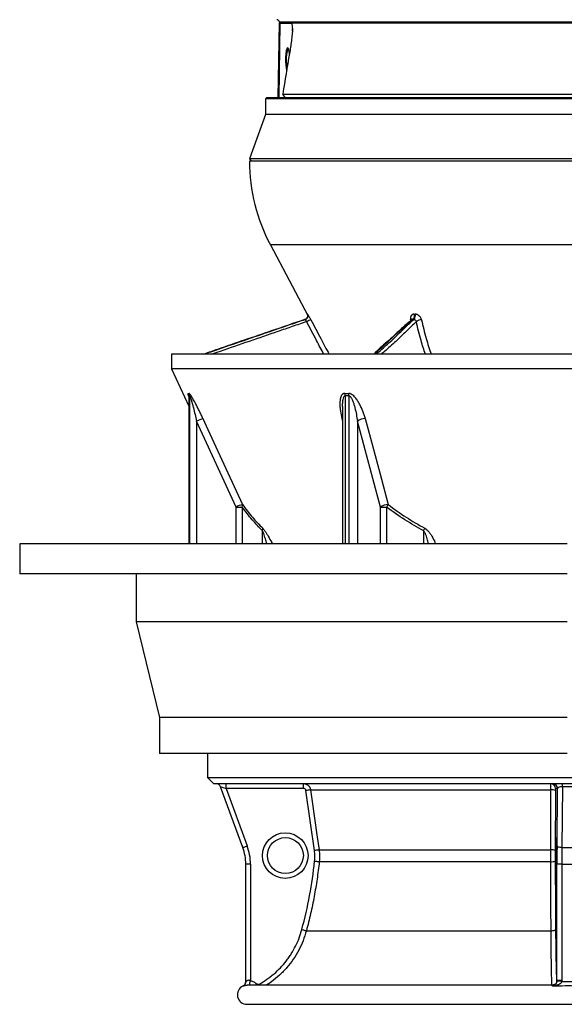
# Model space of a CAD drawing. Header units: millimetres. Extents: x 3838 to 8403, y 897 to 11532.
# Tile 1 of 5: x 3838 to 6109, y 897 to 5002. Entities that reach past the tile are written whole.
import ezdxf

# ---------------------------------------------------------------- set-up
doc = ezdxf.new("R2010")
doc.units = ezdxf.units.MM
doc.header["$LTSCALE"] = 5

msp = doc.modelspace()

# ---------------------------------------------------------------- linework, layer by layer
at = {"color": 7, "linetype": 'Continuous', "lineweight": 25}
for p, q in [((4915.5, 4676.6), (4920.9, 4986.6)), ((4919.4, 4676.6), (4924.7, 4986.6)), ((4920.8, 4991.7), (4920.9, 4986.6)), ((4924.7, 4986.6), (4920.9, 4986.6)), ((4924.7, 4986.6), (4939.2, 4986.6)), ((4939.2, 4986.6), (4972.2, 4986.6)), ((7269.6, 4986.6), (4972.2, 4986.6)), ((4934.7, 4691.5), (7307.2, 4691.5)), ((4945.3, 4676.6), (4934.7, 4691.5)), ((4868.4, 4676.6), (4863.4, 4671.6)), ((4863.4, 4671.6), (4863.4, 4606.6)), ((5640, 4671.6), (4863.4, 4671.6)), ((4868.4, 4676.6), (5641.9, 4676.6)), ((7378.4, 4671.6), (5640, 4671.6)), ((5641.9, 4676.6), (7373.4, 4676.6)), ((4863.4, 4606.6), (4795.9, 4421.6)), ((5640, 4606.6), (4863.4, 4606.6)), ((7378.4, 4606.6), (5640, 4606.6)), ((4795.9, 4421.6), (4805.9, 4411.6)), ((7442.8, 4421.6), (4795.9, 4421.6)), ((5834.1, 4411.6), (4795.9, 4411.6)), ((7445.9, 4411.6), (5834.1, 4411.6)), ((4883.7, 4062.3), (5039.7, 3769)), ((5029.9, 3752.5), (5029.7, 3752.5)), ((5038.2, 3773.8), (5038.4, 3773.8)), ((5474.7, 3751.7), (5474.3, 3751.4)), ((5481.6, 3752.5), (5477.8, 3752.5)), ((5482.8, 3773.8), (5486.6, 3773.8)), ((4470.9, 3606.6), (4470.9, 3545.5)), ((5763.8, 3606.6), (4470.9, 3606.6)), ((7770.9, 3606.6), (5763.8, 3606.6)), ((4470.9, 3545.5), (4543.1, 3390.7)), ((5763.8, 3545.5), (4470.9, 3545.5)), ((7770.9, 3545.5), (5763.8, 3545.5)), ((4543.1, 3431.1), (4543.1, 2816.8)), ((5184.3, 3388.6), (5184.3, 2816.8)), ((4740.6, 2969.6), (4575.9, 3327.9)), ((5342.1, 2969.6), (5246.2, 3327.9)), ((4740.6, 2969.6), (4766, 2969.6)), ((5342.1, 2969.6), (5368, 2969.6)), ((3838.4, 2816.8), (3838.4, 2691.8)), ((6120.9, 2816.8), (3838.4, 2816.8)), ((6120.9, 2691.8), (3838.4, 2691.8)), ((4323.4, 2691.8), (4323.4, 2491.8)), ((4323.4, 2491.8), (4420.9, 2091.8)), ((6120.9, 2491.8), (4323.4, 2491.8)), ((4420.9, 2091.8), (4420.9, 1941.8)), ((6120.9, 2091.8), (4420.9, 2091.8)), ((6120.9, 1941.8), (4420.9, 1941.8)), ((4620.9, 1941.8), (4620.9, 1841.6)), ((4620.9, 1841.6), (4645.9, 1816.6)), ((4620.9, 1841.6), (7620.9, 1841.6)), ((4645.9, 1816.6), (7595.9, 1816.6)), ((6100.7, 1803.5), (6100.7, 1816.6)), ((4768.7, 1550), (4675.7, 1803.5)), ((4699, 1796.6), (4787, 1556.9)), ((5021.8, 1796.6), (4699, 1796.6)), ((5067, 1537.6), (5031.7, 1788)), ((5051, 1790.8), (6053.1, 1790.8)), ((6071.8, 1788), (6070.9, 1537.6)), ((6080.6, 1796.6), (6072.1, 1796.6)), ((6078.3, 1556.9), (6080.6, 1796.6)), ((6100.7, 1803.5), (6098.3, 1550)), ((6141.2, 1803.5), (6100.7, 1803.5)), ((5086.3, 1540.4), (6052.2, 1540.4)), ((6098.3, 1550), (6143.6, 1550)), ((4780.9, 991.2), (4780.9, 1481.1)), ((4800.4, 1481.1), (4780.9, 1481.1)), ((4800.4, 1481.1), (4800.4, 995.2)), ((5087.1, 1491.4), (6052.2, 1491.4)), ((6077.9, 995.3), (6077.9, 1481.1)), ((6097.9, 1481.1), (6077.9, 1481.1)), ((6097.9, 1481.1), (6143.9, 1481.1)), ((6097.9, 1481.1), (6097.9, 995.3)), ((5033.5, 1203.4), (6053.5, 1203.4)), ((6097.7, 991.1), (6077.8, 993.1)), ((6097.9, 995.3), (6077.9, 995.3)), ((6058.2, 976.6), (4786.8, 976.6)), ((4785.9, 896.6), (7455.9, 896.6))]:
    msp.add_line(p, q, dxfattribs=at)
at = {"color": 8, "linetype": 'Continuous', "lineweight": 25}
for p, q in [((7321, 4991.7), (4920.8, 4991.7)), ((4975.1, 4953.8), (4975.2, 4964.2)), ((5853.1, 4062.3), (4883.7, 4062.3)), ((7358.1, 4062.3), (5853.1, 4062.3)), ((5469.3, 3748.1), (5468.1, 3753.5)), ((4543.5, 3432.8), (4543.5, 2816.8)), ((4547, 2816.8), (4547, 3432.8)), ((5195, 3432.8), (5195, 2816.8)), ((5211.4, 2816.8), (5211.4, 3432.8)), ((4575.9, 3327.9), (4575.9, 2816.8)), ((5184.3, 3330.1), (5182.1, 3338.5)), ((5182.1, 3338.5), (5184.3, 3338.4)), ((5246.2, 3327.9), (5246.2, 2816.8)), ((4740.6, 2816.8), (4740.6, 2969.6)), ((4766, 2969.6), (4766, 2816.8)), ((5342.1, 2816.8), (5342.1, 2969.6)), ((5368, 2969.6), (5368, 2816.8)), ((4851.1, 2816.8), (4851.1, 2870.6)), ((5522.6, 2816.8), (5522.6, 2870.6)), ((6077.7, 992), (6077.9, 995.3))]:
    msp.add_line(p, q, dxfattribs=at)
at = {"color": 7, "linetype": 'Continuous', "lineweight": 25, "flags": 128}
for points in [[(4958.1, 4881.9), (4957.1, 4880.5), (4955, 4876.1), (4953.1, 4870.2), (4951.6, 4863), (4950.5, 4854.8), (4949.8, 4845.9), (4949.5, 4836.6), (4949.8, 4827.4), (4950.5, 4818.5), (4951.6, 4810.3), (4953.1, 4803.1), (4953.2, 4802.6)], [(4602.4, 3338.5), (4623.2, 3293.2), (4706.5, 3112), (4767.1, 2980.2)], [(5279, 3338.5), (5291.1, 3293.2), (5339.6, 3112), (5374.8, 2980.2)], [(5051, 1790.8), (5050.5, 1790.7), (5049.3, 1790.5), (5047.4, 1790.3), (5045, 1789.9), (5042.2, 1789.5), (5038.9, 1789.1), (5035.4, 1788.6), (5031.7, 1788)], [(5051, 1790.8), (5056.6, 1751.2), (5078.9, 1592.8), (5086.3, 1540.4)], [(6052.2, 1540.4), (6052.4, 1580), (6052.9, 1738.4), (6053.1, 1790.8)], [(4768.7, 1550), (4769, 1550.1), (4770.1, 1550.6), (4771.7, 1551.2), (4774, 1552.1), (4776.8, 1553.1), (4779.9, 1554.3), (4783.4, 1555.5), (4787, 1556.9)], [(5086.3, 1540.4), (5085.7, 1540.3), (5084.5, 1540.1), (5082.7, 1539.8), (5080.3, 1539.5), (5077.5, 1539.1), (5074.2, 1538.6), (5070.7, 1538.1), (5067, 1537.6)], [(6098.3, 1550), (6094.4, 1550.1), (6090.7, 1550.6), (6087.3, 1551.2), (6084.3, 1552.1), (6081.8, 1553.1), (6079.9, 1554.3), (6078.7, 1555.5), (6078.3, 1556.9)], [(5067.8, 1493.5), (5071.5, 1493.1), (5075, 1492.8), (5078.2, 1492.4), (5081.1, 1492.1), (5083.5, 1491.8), (5085.4, 1491.6), (5086.6, 1491.5), (5087.1, 1491.4)], [(5014.7, 1208.6), (5018.3, 1207.6), (5021.8, 1206.7), (5024.9, 1205.8), (5027.7, 1205), (5030.1, 1204.4), (5031.8, 1203.9), (5033, 1203.5), (5033.5, 1203.4)], [(6053.5, 1203.4), (6057.2, 1203.6), (6060.6, 1203.9), (6063.9, 1204.4), (6066.7, 1205), (6069, 1205.8), (6070.7, 1206.7), (6071.8, 1207.6), (6072.3, 1208.6)]]:
    msp.add_lwpolyline(points, dxfattribs=at)
at = {"color": 8, "linetype": 'Continuous', "lineweight": 25, "flags": 128}
for points in [[(4826.3, 982.4), (4823.7, 979.3), (4821.4, 976.6)], [(4837.7, 981.3), (4839.5, 978), (4840.2, 976.6)]]:
    msp.add_lwpolyline(points, dxfattribs=at)
at = {"color": 7, "linetype": 'Continuous', "lineweight": 25}
for centre, radius in [((4945.4, 1516.6), 95), ((4945.9, 1516.6), 75)]:
    msp.add_circle(centre, radius, dxfattribs=at)
for centre, radius, start, end in [((4910.8, 4991.6), 10, 1, 89), ((5545.9, 4414.4), 750, 180.2137, 208), ((5024.9, 3766.7), 15, 288.5213, 324.177), ((5025.1, 3766.7), 15, 288.5569, 27.9884), ((5058.2, 3709.6), 40.4, 97.8394, 125.23), ((5464.7, 3766.8), 19.4, 312.4218, 21.1386), ((5468.4, 3766.8), 19.4, 312.6602, 21.0524), ((5510.1, 3724.7), 25.2, 81.417, 134.7246), ((4518.2, 3432.9), 25.3, 359.8495, 24.536), ((4521.6, 3432.7), 25.4, 0.1234, 24.7633), ((5154, 3433.4), 41, 359.1843, 14.0912), ((5170.1, 3432.5), 41.3, 0.4437, 15.2699), ((4643.5, 3197.1), 147.3, 106.1885, 117.3022), ((5280.2, 3278.5), 60, 91.2099, 124.5416), ((4808.5, 2837.9), 148.2, 106.2426, 117.2807), ((4750, 2976.5), 17.4, 336.6502, 12.0965), ((5376.2, 2920.2), 60, 91.2931, 124.5466), ((5279.6, 3033.9), 109.3, 324.009, 330.5917), ((4830.5, 2876.6), 21.4, 343.6873, 12.2331), ((5427.4, 2918.6), 106.6, 333.2497, 339.4536), ((4657, 1796.6), 20, 20.1363, 90), ((4507.6, 1801.6), 191.5, 358.5046, 4.4944), ((4830.4, 1801.6), 191.5, 358.5046, 4.4944), ((6052.1, 1796.6), 20, 359.9902, 89.9902), ((6060.6, 1796.6), 20, 359.9902, 89.9902), ((6057.2, 1753.7), 37.3, 66.8498, 96.2543), ((4580.9, 1481.1), 200, 0, 20.1363), ((4580.4, 1481.1), 220, 0, 20.1363), ((6056.3, 1503.4), 37.2, 66.8082, 96.2432), ((6056.3, 1538.9), 47.7, 265.0785, 287.8188), ((4760.9, 991.2), 20, 294.6358, 0.085), ((4760.9, 991.2), 20, 315.5704, 360), ((4785.9, 936.6), 40, 114.6066, 270)]:
    msp.add_arc(centre, radius, start, end, dxfattribs=at)
at = {"color": 8, "linetype": 'Continuous', "lineweight": 25}
for centre, radius, start, end in [((5024.9, 3766.7), 15, 324.1764, 27.9774), ((5467.2, 3743.4), 10.1, 49.9379, 84.788), ((4501.2, 1057.4), 305.6, 344.6756, 348.2588), ((4760.9, 991.2), 20, 294.6661, 315.5704)]:
    msp.add_arc(centre, radius, start, end, dxfattribs=at)
at = {"color": 7, "linetype": 'Continuous', "lineweight": 25}
for centre, major_axis, ratio, start_param, end_param in [((4954.8, 4836.6), (0.8, 47.5), 0.17426, 5.182806, 7.659364), ((4954.8, 4836.6), (0.8, 47.5), 0.17426, 1.376179, 2.82459), ((4699.6, 1796.6), (23.8, -6.9), 0.005862, 3.145891, 4.692108), ((6100.6, 1796.6), (20, 0.2), 0.344097, 1.559996, 3.106213), ((6083.7, 1481.1), (0, 220), 0.026186, 1.219352, 1.570796), ((6103.7, 1481.1), (0, 200), 0.028805, 1.219352, 1.570796)]:
    msp.add_ellipse(centre, major_axis=major_axis, ratio=ratio, start_param=start_param, end_param=end_param, dxfattribs=at)
msp.add_ellipse((6074.1, 1516.6), major_axis=(0, 75), ratio=0.026186, dxfattribs=at)
for points in [[(4972.2, 4986.6), (4973.2, 4979.3), (4974.3, 4971.8), (4975.2, 4964.2)], [(4963.1, 4861), (4953.6, 4804.5), (4944.1, 4748), (4934.7, 4691.5)], [(4541.2, 3443.3), (4542.4, 3443.3), (4543.5, 3443.3), (4544.6, 3443.3)], [(4547, 3432.8), (4545.8, 3432.7), (4544.7, 3432.7), (4543.5, 3432.8)], [(5193.8, 3443.3), (5199.2, 3443.3), (5204.5, 3443.3), (5209.9, 3443.3)], [(5211.4, 3432.8), (5205.9, 3432.7), (5200.5, 3432.7), (5195, 3432.8)], [(5067.8, 1493.5), (5068.6, 1500.9), (5069.2, 1515.6), (5068.1, 1530.3), (5067, 1537.6)], [(6070.9, 1537.6), (6070.9, 1530.3), (6070.9, 1515.6), (6070.9, 1500.9), (6070.9, 1493.5)], [(5014.7, 1208.6), (5027.3, 1255.4), (5048.7, 1349.7), (5062.7, 1445.4), (5067.8, 1493.5)], [(6077.8, 993.1), (6077.9, 993.9), (6077.9, 994.6), (6077.9, 995.3)], [(6097.9, 995.3), (6097.9, 993.9), (6097.8, 992.5), (6097.7, 991.1)], [(6097.7, 991.1), (6105.4, 991.2), (6120.9, 991.2), (6136.4, 991.2), (6144.2, 991.1)]]:
    msp.add_open_spline(points, degree=3, dxfattribs=at)
for points, knots in [([(4975.2, 4964.2), (4975.3, 4963.3), (4975.4, 4962.4), (4975.4, 4960.4), (4975.4, 4959.4), (4975.3, 4956.3), (4975.2, 4954.1), (4974.7, 4947.8), (4974.3, 4943.5), (4973.5, 4934.9), (4973, 4930.5), (4972, 4921.9), (4971.4, 4917.5), (4969.7, 4904.5), (4968.5, 4895.8), (4965.9, 4878.4), (4964.5, 4869.7), (4963.1, 4861)], [0, 0, 0, 0, 0.03125, 0.03125, 0.0625, 0.0625, 0.125, 0.125, 0.25, 0.25, 0.375, 0.375, 0.5, 0.5, 0.75, 0.75, 1, 1, 1, 1]), ([(5029.7, 3752.5), (4982.1, 3736.4), (4859.3, 3694.7), (4718.8, 3646.4), (4624.2, 3613.8), (4604.6, 3607), (4603.4, 3606.6)], [0, 0, 0, 0, 0.3337037, 0.8603362, 0.9920028, 1, 1, 1, 1]), ([(5029.9, 3752.5), (5029.7, 3752.5), (5029.6, 3752.3), (5029.4, 3752), (5029.3, 3751.8), (5029.3, 3751.2), (5029.4, 3750.9), (5029.6, 3750.1), (5029.8, 3749.7), (5030.3, 3748.7), (5030.6, 3748.2), (5031.2, 3747.1), (5031.6, 3746.5), (5032.5, 3745.4), (5032.9, 3744.8), (5033.9, 3743.7), (5034.3, 3743.1), (5034.8, 3742.6)], [0, 0, 0, 0, 0.125, 0.125, 0.25, 0.25, 0.375, 0.375, 0.5, 0.5, 0.625, 0.625, 0.75, 0.75, 0.875, 0.875, 1, 1, 1, 1]), ([(5039.1, 3771.2), (5039.1, 3771.2), (5039.1, 3771.3), (5039.2, 3770.9), (5039.5, 3770), (5039.9, 3768), (5039.9, 3764.9), (5039.1, 3761.2), (5037.7, 3759.1), (5037, 3758)], [0, 0, 0, 0, 0.0383047, 0.1493462, 0.2347407, 0.3468564, 0.5520038, 0.7778995, 1, 1, 1, 1]), ([(5052.6, 3749.6), (5051.8, 3751.1), (5051, 3752.7), (5049.4, 3755.7), (5048.6, 3757.2), (5047, 3760.1), (5046.2, 3761.5), (5045, 3763.6), (5044.6, 3764.2), (5043.9, 3765.4), (5043.2, 3766.6), (5042.6, 3767.7), (5041.9, 3768.7), (5041.6, 3769.2), (5040.8, 3770.6), (5040.3, 3771.3), (5039.5, 3772.5), (5039.1, 3773), (5038.6, 3773.6), (5038.5, 3773.8), (5038.4, 3773.8)], [0, 0, 0, 0, 0.125, 0.125, 0.25, 0.25, 0.375, 0.375, 0.4375, 0.4375, 0.5, 0.5625, 0.5625, 0.625, 0.625, 0.75, 0.75, 0.875, 0.875, 1, 1, 1, 1]), ([(5473.8, 3751.9), (5470.2, 3748.8), (5453.7, 3734.7), (5426, 3709.7), (5383.8, 3671.1), (5347.6, 3638.5), (5321.9, 3614.7), (5315, 3608.1), (5313.5, 3606.6)], [0, 0, 0, 0, 0.064914, 0.294456, 0.515488, 0.864271, 0.969061, 1, 1, 1, 1]), ([(5482.8, 3773.8), (5481.5, 3773.8), (5480.2, 3773.7), (5477.9, 3773.1), (5476.8, 3772.8), (5474.7, 3771.8), (5473.7, 3771.1), (5472, 3769.7), (5471.3, 3768.9), (5470, 3767), (5469.4, 3766), (5468.5, 3763.8), (5468.2, 3762.7), (5467.7, 3760.2), (5467.6, 3758.9), (5467.7, 3756.3), (5467.8, 3754.9), (5468.1, 3753.5)], [0, 0, 0, 0, 0.125, 0.125, 0.25, 0.25, 0.375, 0.375, 0.5, 0.5, 0.625, 0.625, 0.75, 0.75, 0.875, 0.875, 1, 1, 1, 1]), ([(5474.7, 3752), (5474.8, 3752), (5474.8, 3752.1), (5474.6, 3751.9), (5474.5, 3751.9)], [0, 0, 0, 0, 0.405111, 1, 1, 1, 1]), ([(5481.6, 3752.5), (5482.1, 3752.5), (5482.5, 3752.3), (5483.5, 3752), (5484, 3751.8), (5485.1, 3751.2), (5485.6, 3750.9), (5486.7, 3750.1), (5487.2, 3749.7), (5488.3, 3748.7), (5488.8, 3748.2), (5489.8, 3747.1), (5490.2, 3746.5), (5491, 3745.4), (5491.4, 3744.8), (5491.9, 3743.7), (5492.2, 3743.1), (5492.3, 3742.6)], [0, 0, 0, 0, 0.125, 0.125, 0.25, 0.25, 0.375, 0.375, 0.5, 0.5, 0.625, 0.625, 0.75, 0.75, 0.875, 0.875, 1, 1, 1, 1]), ([(5513.9, 3749.6), (5513.6, 3751.1), (5513.1, 3752.7), (5512, 3755.7), (5511.2, 3757.2), (5509.5, 3760.1), (5508.5, 3761.5), (5506.9, 3763.6), (5506.3, 3764.2), (5505.1, 3765.4), (5503.8, 3766.6), (5502.5, 3767.7), (5501.1, 3768.7), (5500.4, 3769.2), (5498.3, 3770.6), (5496.8, 3771.3), (5493.9, 3772.5), (5492.4, 3773), (5489.4, 3773.6), (5488, 3773.8), (5486.6, 3773.8)], [0, 0, 0, 0, 0.125, 0.125, 0.25, 0.25, 0.375, 0.375, 0.4375, 0.4375, 0.5, 0.5625, 0.5625, 0.625, 0.625, 0.75, 0.75, 0.875, 0.875, 1, 1, 1, 1]), ([(4543, 3433.3), (4543, 3433.3), (4543, 3433.4), (4543.1, 3432.7), (4543.1, 3431.9), (4543.1, 3431.3), (4543.1, 3431.1)], [0, 0, 0, 0, 0.2267489, 0.6571091, 0.8716265, 1, 1, 1, 1]), ([(4602.4, 3338.5), (4600.1, 3343.6), (4597.7, 3348.7), (4592.9, 3358.9), (4590.4, 3364), (4585.5, 3374), (4583, 3379), (4578, 3389), (4575.5, 3393.9), (4571.6, 3401.3), (4570.3, 3403.7), (4567.7, 3408.5), (4566.4, 3410.9), (4562.5, 3417.9), (4559.9, 3422.4), (4556.1, 3428.9), (4554.8, 3430.9), (4552.3, 3434.8), (4551.1, 3436.6), (4548.8, 3439.7), (4547.7, 3441), (4546.3, 3442.4), (4545.9, 3442.8), (4545.2, 3443.3), (4544.9, 3443.4), (4544.6, 3443.3)], [0, 0, 0, 0, 0.125, 0.125, 0.25, 0.25, 0.375, 0.375, 0.5, 0.5, 0.5625, 0.5625, 0.625, 0.625, 0.75, 0.75, 0.8125, 0.8125, 0.875, 0.875, 0.9375, 0.9375, 0.96875, 0.96875, 1, 1, 1, 1]), ([(4547, 3432.8), (4547.1, 3432.8), (4547.2, 3432.7), (4547.5, 3432.4), (4547.6, 3432.2), (4548, 3431.6), (4548.1, 3431.2), (4548.5, 3430.5), (4548.7, 3430.1), (4549.2, 3428.8), (4549.5, 3427.9), (4550.2, 3425.9), (4550.6, 3424.9), (4551.6, 3421.8), (4552.3, 3419.7), (4553.6, 3415.3), (4554.3, 3413.1), (4556.2, 3406.5), (4557.5, 3401.9), (4559.9, 3392.8), (4561.2, 3388.2), (4564.8, 3374.4), (4567.1, 3365.2), (4571.6, 3346.6), (4573.8, 3337.3), (4575.9, 3327.9)], [0, 0, 0, 0, 0.015625, 0.015625, 0.03125, 0.03125, 0.046875, 0.046875, 0.0625, 0.0625, 0.09375, 0.09375, 0.125, 0.125, 0.1875, 0.1875, 0.25, 0.25, 0.375, 0.375, 0.5, 0.5, 0.75, 0.75, 1, 1, 1, 1]), ([(5193.8, 3443.3), (5192.6, 3443.4), (5191.5, 3443.3), (5189.3, 3442.8), (5188.3, 3442.4), (5186.4, 3441.5), (5185.5, 3440.9), (5183.8, 3439.6), (5183, 3438.9), (5180.9, 3436.5), (5179.8, 3434.7), (5178.3, 3431.8), (5177.9, 3430.8), (5177, 3428.8), (5176.7, 3427.7), (5175, 3422.4), (5174.1, 3417.9), (5173.4, 3410.9), (5173.2, 3408.5), (5173, 3403.7), (5172.9, 3401.2), (5173, 3393.9), (5173.2, 3388.9), (5174.1, 3379), (5174.8, 3374), (5177.1, 3358.9), (5179.3, 3348.8), (5182.1, 3338.5)], [0, 0, 0, 0, 0.03125, 0.03125, 0.0625, 0.0625, 0.09375, 0.09375, 0.125, 0.125, 0.1875, 0.1875, 0.21875, 0.21875, 0.25, 0.25, 0.375, 0.375, 0.4375, 0.4375, 0.5, 0.5, 0.625, 0.625, 0.75, 0.75, 1, 1, 1, 1]), ([(5279, 3338.5), (5277.6, 3343.6), (5276.1, 3348.7), (5272.8, 3358.9), (5271, 3364), (5267.1, 3374), (5265.1, 3379), (5260.6, 3389), (5258.1, 3393.9), (5254.2, 3401.3), (5252.8, 3403.7), (5249.9, 3408.5), (5248.4, 3410.9), (5243.8, 3417.9), (5240.5, 3422.4), (5234.8, 3428.9), (5232.9, 3430.9), (5228.8, 3434.8), (5226.6, 3436.6), (5222, 3439.7), (5219.6, 3441), (5216, 3442.4), (5214.7, 3442.8), (5212.3, 3443.3), (5211.1, 3443.4), (5209.9, 3443.3)], [0, 0, 0, 0, 0.125, 0.125, 0.25, 0.25, 0.375, 0.375, 0.5, 0.5, 0.5625, 0.5625, 0.625, 0.625, 0.75, 0.75, 0.8125, 0.8125, 0.875, 0.875, 0.9375, 0.9375, 0.96875, 0.96875, 1, 1, 1, 1]), ([(5211.4, 3432.8), (5211.9, 3432.8), (5212.4, 3432.7), (5213.4, 3432.4), (5213.9, 3432.2), (5214.8, 3431.6), (5215.3, 3431.2), (5216.2, 3430.5), (5216.6, 3430.1), (5217.7, 3428.8), (5218.5, 3427.9), (5219.8, 3425.9), (5220.5, 3424.9), (5222.3, 3421.8), (5223.3, 3419.7), (5225.3, 3415.3), (5226.2, 3413.1), (5228.8, 3406.5), (5230.4, 3401.9), (5233.2, 3392.8), (5234.5, 3388.2), (5238, 3374.4), (5240, 3365.2), (5243.5, 3346.6), (5245, 3337.3), (5246.2, 3327.9)], [0, 0, 0, 0, 0.015625, 0.015625, 0.03125, 0.03125, 0.046875, 0.046875, 0.0625, 0.0625, 0.09375, 0.09375, 0.125, 0.125, 0.1875, 0.1875, 0.25, 0.25, 0.375, 0.375, 0.5, 0.5, 0.75, 0.75, 1, 1, 1, 1]), ([(4851.1, 2870.6), (4836.2, 2884.8), (4821.7, 2900.3), (4793.4, 2933.5), (4779.6, 2951.1), (4766, 2969.6)], [0, 0, 0, 0, 0.5, 0.5, 1, 1, 1, 1]), ([(4767.1, 2980.2), (4780.5, 2961.7), (4794.2, 2944.1), (4822.3, 2910.9), (4836.7, 2895.4), (4851.5, 2881.2)], [0, 0, 0, 0, 0.5, 0.5, 1, 1, 1, 1]), ([(5522.6, 2870.6), (5495.4, 2884.8), (5469.1, 2900.3), (5417.6, 2933.5), (5392.6, 2951.1), (5368, 2969.6)], [0, 0, 0, 0, 0.5, 0.5, 1, 1, 1, 1]), ([(5374.8, 2980.2), (5399, 2961.7), (5423.7, 2944.1), (5474.5, 2910.9), (5500.4, 2895.4), (5527.2, 2881.2)], [0, 0, 0, 0, 0.5, 0.5, 1, 1, 1, 1]), ([(5021.3, 1816.6), (5023.1, 1816.6), (5024.9, 1816.5), (5028.4, 1815.9), (5030.1, 1815.4), (5033.5, 1814.1), (5035.1, 1813.3), (5037.4, 1812), (5038.1, 1811.5), (5039.6, 1810.4), (5040.3, 1809.9), (5042.3, 1808.1), (5043.6, 1806.8), (5045.8, 1804.1), (5046.8, 1802.5), (5048.5, 1799.4), (5049.2, 1797.8), (5050.3, 1794.4), (5050.7, 1792.6), (5051, 1790.8)], [0, 0, 0, 0, 0.125, 0.125, 0.25, 0.25, 0.375, 0.375, 0.4375, 0.4375, 0.5, 0.5, 0.625, 0.625, 0.75, 0.75, 0.875, 0.875, 1, 1, 1, 1]), ([(6053.1, 1790.8), (6053.1, 1792.6), (6053.1, 1794.3), (6053, 1797.7), (6053, 1799.4), (6053, 1802.5), (6052.9, 1804), (6052.9, 1806.1), (6052.8, 1806.8), (6052.8, 1808.1), (6052.8, 1808.7), (6052.7, 1810.5), (6052.7, 1811.5), (6052.6, 1813.3), (6052.5, 1814.1), (6052.4, 1815.4), (6052.3, 1815.8), (6052.2, 1816.5), (6052.2, 1816.6), (6052.1, 1816.6)], [0, 0, 0, 0, 0.125, 0.125, 0.25, 0.25, 0.375, 0.375, 0.4375, 0.4375, 0.5, 0.5, 0.625, 0.625, 0.75, 0.75, 0.875, 0.875, 1, 1, 1, 1]), ([(5031.7, 1788), (5031.6, 1789.2), (5031.2, 1790.4), (5030.3, 1791.9), (5030, 1792.5), (5029.2, 1793.4), (5028.8, 1793.8), (5027.9, 1794.6), (5027.4, 1794.9), (5026.4, 1795.5), (5025.9, 1795.8), (5024.2, 1796.4), (5023, 1796.6), (5021.8, 1796.6)], [0, 0, 0, 0, 0.25, 0.25, 0.375, 0.375, 0.5, 0.5, 0.625, 0.625, 0.75, 0.75, 1, 1, 1, 1]), ([(6072.1, 1796.6), (6072.1, 1796.6), (6072, 1796.4), (6072, 1795.8), (6072, 1795.5), (6071.9, 1794.9), (6071.9, 1794.6), (6071.9, 1793.8), (6071.9, 1793.4), (6071.9, 1792.4), (6071.9, 1791.9), (6071.8, 1790.4), (6071.8, 1789.2), (6071.8, 1788)], [0, 0, 0, 0, 0.25, 0.25, 0.375, 0.375, 0.5, 0.5, 0.625, 0.625, 0.75, 0.75, 1, 1, 1, 1]), ([(5086.3, 1540.4), (5087.4, 1532.2), (5088.1, 1524.1), (5088.3, 1507.8), (5088, 1499.6), (5087.1, 1491.4)], [0, 0, 0, 0, 0.5, 0.5, 1, 1, 1, 1]), ([(6052.2, 1491.4), (6052.2, 1499.6), (6052.2, 1507.7), (6052.2, 1524.1), (6052.2, 1532.2), (6052.2, 1540.4)], [0, 0, 0, 0, 0.5, 0.5, 1, 1, 1, 1]), ([(5087.1, 1491.4), (5084.5, 1467.1), (5081.5, 1442.9), (5074.4, 1394.5), (5070.4, 1370.4), (5061.5, 1322.4), (5056.5, 1298.4), (5045.7, 1250.7), (5039.8, 1227), (5033.5, 1203.4)], [0, 0, 0, 0, 0.25, 0.25, 0.5, 0.5, 0.75, 0.75, 1, 1, 1, 1]), ([(6053.5, 1203.4), (6053.3, 1227), (6053.2, 1250.7), (6052.9, 1298.4), (6052.8, 1322.3), (6052.6, 1370.4), (6052.5, 1394.5), (6052.4, 1442.9), (6052.3, 1467.1), (6052.2, 1491.4)], [0, 0, 0, 0, 0.25, 0.25, 0.5, 0.5, 0.75, 0.75, 1, 1, 1, 1]), ([(6070.9, 1493.5), (6071, 1445.4), (6071.2, 1397.5), (6071.7, 1302.5), (6072, 1255.4), (6072.3, 1208.6)], [0, 0, 0, 0, 0.5, 0.5, 1, 1, 1, 1]), ([(4837.7, 981.3), (4848.5, 987.4), (4859, 993.9), (4874.3, 1004.6), (4879.3, 1008.3), (4889.1, 1015.9), (4893.9, 1019.8), (4917.2, 1039.9), (4934.1, 1057.6), (4953, 1081.9), (4956.7, 1086.9), (4963.8, 1097), (4967.3, 1102.2), (4977.2, 1117.9), (4983.2, 1128.6), (4999.6, 1161.6), (5008.3, 1184.5), (5014.7, 1208.6)], [0, 0, 0, 0, 0.125, 0.125, 0.1875, 0.1875, 0.25, 0.25, 0.5, 0.5, 0.5625, 0.5625, 0.625, 0.625, 0.75, 0.75, 1, 1, 1, 1]), ([(4800.4, 995.2), (4799.2, 995.8), (4797.9, 996.2), (4795.4, 996.6), (4794.1, 996.7), (4791.7, 996.5), (4790.5, 996.3), (4788.4, 995.7), (4787.4, 995.3), (4785.7, 994.5), (4784.9, 994), (4783.5, 993.2), (4782.9, 992.8), (4782, 992), (4781.6, 991.7), (4781.1, 991.3), (4780.9, 991.2), (4780.9, 991.2)], [0, 0, 0, 0, 0.125, 0.125, 0.25, 0.25, 0.375, 0.375, 0.5, 0.5, 0.625, 0.625, 0.75, 0.75, 0.875, 0.875, 1, 1, 1, 1]), ([(4800.4, 995.2), (4802.8, 994.7), (4805.1, 994), (4809.7, 992.4), (4812, 991.4), (4818.5, 988.2), (4822.5, 985.6), (4826.3, 982.4)], [0, 0, 0, 0, 0.25, 0.25, 0.5, 0.5, 1, 1, 1, 1]), ([(6097.7, 991.1), (6097.5, 990.1), (6097.2, 989.2), (6096.3, 987.5), (6095.8, 986.7), (6094, 984.5), (6092.6, 983.2), (6090.3, 981.7), (6089.5, 981.2), (6087.9, 980.3), (6087.1, 979.8), (6084.6, 978.7), (6082.9, 978), (6077.6, 976.2), (6074, 975.3), (6066.7, 973.8), (6063, 973.1), (6059.3, 972.6)], [0, 0, 0, 0, 0.0625, 0.0625, 0.125, 0.125, 0.25, 0.25, 0.3125, 0.3125, 0.375, 0.375, 0.5, 0.5, 0.75, 0.75, 1, 1, 1, 1]), ([(6077.7, 993.1), (6077.7, 992.4), (6077.5, 990.5), (6076.5, 987.7), (6075, 984.8), (6072.5, 982.1), (6070, 980.1), (6068.1, 979.3), (6068.1, 979.3)], [0, 0, 0, 0, 0.09996, 0.25823, 0.419581, 0.654516, 0.993061, 1, 1, 1, 1]), ([(4826.3, 982.4), (4827.1, 981.7), (4827.9, 981.2), (4829.8, 980.4), (4830.8, 980.2), (4832.8, 980), (4833.8, 980), (4835.8, 980.4), (4836.8, 980.8), (4837.7, 981.3)], [0, 0, 0, 0, 0.25, 0.25, 0.5, 0.5, 0.75, 0.75, 1, 1, 1, 1]), ([(6068, 979.2), (6066.5, 978.5), (6063.4, 977), (6060, 976.8), (6058.2, 976.6)], [0, 0, 0, 0, 0.483955, 1, 1, 1, 1]), ([(6163.9, 972.8), (6146.5, 973), (6129, 973), (6094.2, 973), (6076.8, 972.8), (6059.3, 972.6)], [0, 0, 0, 0, 0.5, 0.5, 1, 1, 1, 1])]:
    msp.add_open_spline(points, degree=3, knots=knots, dxfattribs=at)
at = {"color": 8, "linetype": 'Continuous', "lineweight": 25}
for points, knots in [([(4604.4, 3606.6), (4625.5, 3613.9), (4687.2, 3635.1), (4788.7, 3670), (4888.5, 3704.3), (4968.5, 3731.6), (5008.9, 3745.4), (5029.5, 3752.4), (5029.9, 3752.5)], [0, 0, 0, 0, 0.147184, 0.43046, 0.713708, 0.855336, 0.996958, 1, 1, 1, 1]), ([(5034.8, 3742.6), (5014.8, 3735.8), (4974.7, 3722.3), (4894.9, 3694.7), (4794.9, 3660.5), (4702.5, 3628.8), (4650, 3610.7), (4638.1, 3606.6)], [0, 0, 0, 0, 0.151763, 0.303535, 0.607074, 0.911193, 1, 1, 1, 1]), ([(5106.4, 3606.6), (5096.3, 3625.6), (5079.1, 3657.8), (5055.1, 3703.1), (5041.6, 3729.4), (5034.8, 3742.6)], [0, 0, 0, 0, 0.419292, 0.709356, 1, 1, 1, 1]), ([(5038.2, 3773.8), (5038.1, 3773.8), (5038, 3773.7), (5038.3, 3772.8), (5039.4, 3770.6), (5039.7, 3770)], [0, 0, 0, 0, 0.1496163, 0.7723956, 1, 1, 1, 1]), ([(5052.6, 3749.6), (5059.4, 3736.8), (5072.8, 3711), (5098, 3663.3), (5116.5, 3628.5), (5128.2, 3606.6)], [0, 0, 0, 0, 0.270598, 0.541881, 1, 1, 1, 1]), ([(5477.8, 3752.5), (5459.2, 3736.4), (5411.4, 3694.7), (5359.3, 3646.4), (5323.8, 3613.8), (5316.8, 3607), (5316.4, 3606.6)], [0, 0, 0, 0, 0.3337037, 0.8603362, 0.9920028, 1, 1, 1, 1]), ([(5322.7, 3606.6), (5331.3, 3613.9), (5356.6, 3635.1), (5395.3, 3670), (5430.7, 3704.3), (5459.3, 3731.6), (5473.8, 3745.4), (5481.4, 3752.4), (5481.6, 3752.5)], [0, 0, 0, 0, 0.147184, 0.43046, 0.7137083, 0.8553359, 0.9969584, 1, 1, 1, 1]), ([(5492.3, 3742.6), (5485, 3735.8), (5470.4, 3722.3), (5441.9, 3694.7), (5406.3, 3660.5), (5371.2, 3628.8), (5349.7, 3610.7), (5344.9, 3606.6)], [0, 0, 0, 0, 0.151763, 0.303535, 0.607074, 0.911193, 1, 1, 1, 1]), ([(5477.8, 3752.5), (5477.6, 3752.5), (5476.5, 3752.7), (5475.3, 3752.5), (5474.8, 3751.9), (5474.7, 3751.7)], [0, 0, 0, 0, 0.144488, 0.76548, 1, 1, 1, 1]), ([(5529.4, 3606.6), (5523.2, 3625.6), (5512.7, 3657.8), (5500.6, 3703.1), (5495.1, 3729.4), (5492.3, 3742.6)], [0, 0, 0, 0, 0.419298, 0.709359, 1, 1, 1, 1]), ([(5513.9, 3749.6), (5516.6, 3736.8), (5522.1, 3711), (5535, 3663.3), (5546.3, 3628.5), (5553.4, 3606.6)], [0, 0, 0, 0, 0.270595, 0.541875, 1, 1, 1, 1]), ([(4543.1, 3431.1), (4542.7, 3432.2), (4541.7, 3435.4), (4540.7, 3439.6), (4540.3, 3442.9), (4540.9, 3443.2), (4541.2, 3443.3)], [0, 0, 0, 0, 0.17144, 0.479028, 0.768595, 1, 1, 1, 1]), ([(4543.2, 3431.1), (4543.2, 3431.4), (4543.1, 3432.2), (4543.3, 3432.7), (4543.4, 3432.8), (4543.5, 3432.8)], [0, 0, 0, 0, 0.294779, 0.754756, 1, 1, 1, 1]), ([(5184.4, 3389.1), (5184.4, 3389.3), (5184.2, 3394.3), (5184.7, 3403.9), (5186, 3417.3), (5188.4, 3427.1), (5191.8, 3431.7), (5193.8, 3432.7), (5194.7, 3432.8), (5195, 3432.8)], [0, 0, 0, 0, 0.011466, 0.299595, 0.589971, 0.839495, 0.934565, 0.977245, 1, 1, 1, 1]), ([(4851.5, 2881.2), (4852.9, 2879.7), (4855.7, 2876.7), (4861.1, 2869.4), (4867.4, 2859.9), (4877.1, 2843.6), (4885.2, 2829.1), (4890.4, 2818.4), (4891.2, 2816.8)], [0, 0, 0, 0, 0.105463, 0.211439, 0.385121, 0.559285, 0.933501, 1, 1, 1, 1]), ([(5527.2, 2881.2), (5529.6, 2879.7), (5534.4, 2876.7), (5541.9, 2869.4), (5549.7, 2859.9), (5559.7, 2843.6), (5567.1, 2829.1), (5570.5, 2818.4), (5571, 2816.8)], [0, 0, 0, 0, 0.105463, 0.211439, 0.385121, 0.559285, 0.933501, 1, 1, 1, 1]), ([(4868.3, 2816.8), (4866.5, 2823.7), (4863.6, 2834.5), (4859.2, 2849), (4856.1, 2858.3), (4853.4, 2865.7), (4851.9, 2869), (4851.1, 2870.6)], [0, 0, 0, 0, 0.3695113, 0.5757811, 0.7835127, 0.8905188, 1, 1, 1, 1]), ([(5542.5, 2816.8), (5541, 2823.7), (5538.7, 2834.5), (5534, 2849), (5530.3, 2858.3), (5526.5, 2865.7), (5523.9, 2869), (5522.6, 2870.6)], [0, 0, 0, 0, 0.369511, 0.575781, 0.783513, 0.890519, 1, 1, 1, 1]), ([(5033.5, 1203.4), (5029.3, 1189.4), (5020.7, 1161.4), (5002.1, 1121.6), (4979.6, 1084), (4952.8, 1049.2), (4922.2, 1017.7), (4893.5, 993.4), (4874.3, 981.1), (4867.3, 976.6)], [0, 0, 0, 0, 0.1521627, 0.3048119, 0.4569762, 0.6091118, 0.7617313, 0.9138684, 1, 1, 1, 1]), ([(6057, 976.6), (6056.9, 980.1), (6056.5, 991.3), (6055.9, 1014.5), (6055.2, 1045.5), (6054.6, 1080.2), (6054.2, 1117.6), (6053.8, 1156.2), (6053.6, 1185.2), (6053.5, 1200.7), (6053.5, 1203.4)], [0, 0, 0, 0, 0.06947, 0.222337, 0.374717, 0.527132, 0.680034, 0.832446, 0.9713, 1, 1, 1, 1]), ([(6072.3, 1208.6), (6072.4, 1193.9), (6072.6, 1169.5), (6073, 1136.9), (6073.4, 1109.8), (6073.8, 1083.7), (6074.4, 1059.3), (6074.9, 1036.8), (6075.5, 1016.3), (6076.1, 1000), (6076.5, 991.4), (6076.6, 988.2)], [0, 0, 0, 0, 0.1618724, 0.2709008, 0.3799295, 0.4921435, 0.6043578, 0.713384, 0.8224104, 0.9345996, 1, 1, 1, 1]), ([(4769.3, 973), (4769.6, 973.1), (4770.1, 973.4), (4774.3, 974.9), (4779.9, 976.3), (4785, 976.5), (4787.1, 976.6)], [0, 0, 0, 0, 0.298003, 0.585578, 0.82042, 1, 1, 1, 1]), ([(6059.3, 972.6), (6059.1, 974.1), (6058.7, 976.6), (6058.3, 976.3), (6058.2, 976.2)], [0, 0, 0, 0, 0.618057, 1, 1, 1, 1]), ([(6059.3, 972.6), (6059.4, 972.6), (6060.2, 973.5), (6061.9, 975.2), (6064.7, 977.3), (6066.9, 978.5), (6068.1, 979.2)], [0, 0, 0, 0, 0.003807, 0.316603, 0.613224, 1, 1, 1, 1])]:
    msp.add_open_spline(points, degree=3, knots=knots, dxfattribs=at)
msp.add_open_spline([(4769.3, 973), (4769.3, 973), (4769.3, 973), (4769.3, 973)], degree=3, dxfattribs=at)

doc.saveas('drawing.dxf')
